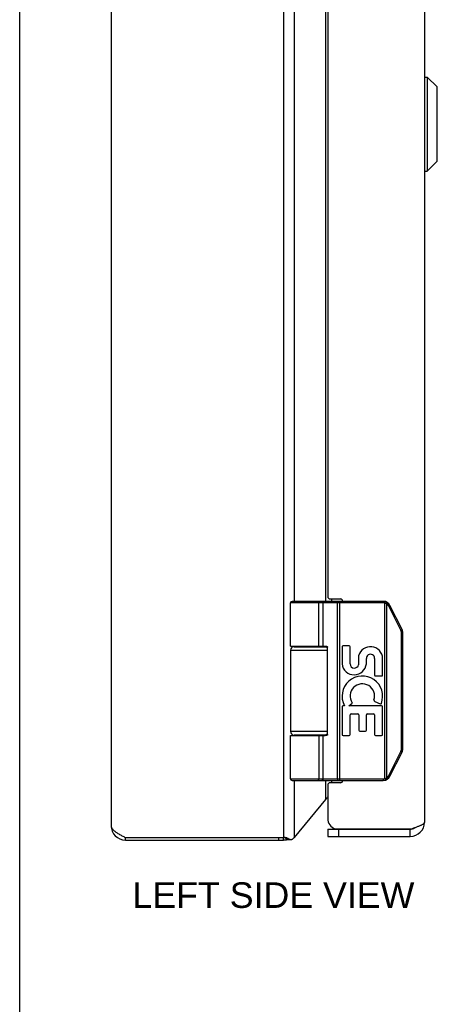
# Model space of a CAD drawing. Header units: inches. Extents: x 0 to 48.6, y 0 to 31.4.
# Tile 2 of 10: x 0 to 3.5, y 8.3 to 16.5. Entities that reach past the tile are written whole.
import ezdxf

# ---------------------------------------------------------------- set-up
doc = ezdxf.new("R2010")
doc.units = ezdxf.units.IN
doc.header["$LTSCALE"] = 2.671429
doc.header["$MEASUREMENT"] = 0
doc.layers.get('0').update_dxf_attribs({"linetype": 'CONTINUOUS'})
doc.layers.add('02___PRT_ALL_AXES', color=7, linetype='CONTINUOUS')
doc.layers.add('DIMENSIONS', color=7, linetype='CONTINUOUS')
doc.styles.get("Standard").update_dxf_attribs({"font": 'arial.ttf'})

msp = doc.modelspace()

# ---------------------------------------------------------------- linework, layer by layer
at = {"color": 7, "linetype": 'Continuous'}
for p, q in [((0, 0), (0, 31.4286)), ((3.3937, 16.0225), (3.4124, 16.0225)), ((3.3937, 15.2344), (3.3937, 16.0225)), ((3.4124, 16.0225), (3.4124, 15.2344)), ((3.4124, 16.0225), (3.4956, 15.9394)), ((3.4956, 15.3175), (3.4956, 15.9394)), ((3.4976, 15.3226), (3.4976, 15.9344)), ((3.4124, 15.2344), (3.4956, 15.3175)), ((3.3937, 15.2344), (3.4124, 15.2344)), ((3.0453, 11.6155), (2.2679, 11.6155)), ((3.0453, 11.6285), (2.2809, 11.6285)), ((2.4984, 11.6285), (2.4983, 11.6285)), ((2.4985, 11.6285), (2.4984, 11.6285)), ((2.4986, 11.6285), (2.4985, 11.6285)), ((2.4987, 11.6284), (2.4986, 11.6285)), ((2.5048, 11.2535), (2.5048, 11.6157)), ((2.5049, 11.2535), (2.5049, 11.6157)), ((2.5408, 11.2535), (2.5408, 11.6155)), ((2.661, 11.6237), (2.661, 11.624)), ((2.6611, 11.6234), (2.661, 11.6237)), ((2.6611, 11.623), (2.6611, 11.6234)), ((2.6612, 11.6226), (2.6611, 11.623)), ((2.6612, 11.6223), (2.6612, 11.6226)), ((2.6612, 11.6219), (2.6612, 11.6223)), ((2.6613, 11.6215), (2.6612, 11.6219)), ((2.6613, 11.6211), (2.6613, 11.6215)), ((2.6613, 11.6207), (2.6613, 11.6211)), ((2.6614, 11.6203), (2.6613, 11.6207)), ((2.6614, 11.6199), (2.6614, 11.6203)), ((2.6614, 11.6195), (2.6614, 11.6199)), ((2.6614, 11.6191), (2.6614, 11.6195)), ((2.6614, 11.6187), (2.6614, 11.6191)), ((2.6614, 11.6183), (2.6614, 11.6187)), ((2.6615, 11.6178), (2.6614, 11.6183)), ((2.6615, 11.6174), (2.6615, 11.6178)), ((2.6615, 11.6163), (2.6615, 11.6168)), ((2.6615, 11.6159), (2.6615, 11.6163)), ((2.6615, 10.1415), (2.6615, 11.6159)), ((2.6807, 10.1285), (2.6807, 11.6285)), ((3.0453, 11.6155), (3.0453, 11.6285)), ((3.0572, 11.614), (3.0604, 11.6266)), ((3.0572, 10.1429), (3.0572, 11.614)), ((3.0746, 11.6072), (3.0748, 11.6075)), ((3.0746, 10.1498), (3.0746, 11.6072)), ((3.0748, 11.6075), (3.0751, 11.6081)), ((3.0751, 11.6081), (3.0755, 11.6086)), ((3.0755, 11.6086), (3.0758, 11.6091)), ((3.0758, 11.6091), (3.0761, 11.6097)), ((3.0761, 11.6097), (3.0765, 11.6102)), ((3.0765, 11.6102), (3.0767, 11.6105)), ((3.0767, 11.6105), (3.0769, 11.6109)), ((3.0769, 11.6109), (3.0771, 11.6112)), ((3.0771, 11.6112), (3.0773, 11.6115)), ((3.0773, 11.6115), (3.0775, 11.6119)), ((3.0775, 11.6119), (3.0776, 11.6122)), ((3.0776, 11.6122), (3.0778, 11.6125)), ((3.0778, 11.6125), (3.078, 11.6128)), ((3.078, 11.6128), (3.0782, 11.6131)), ((3.0782, 11.6131), (3.0783, 11.6134)), ((3.0783, 11.6134), (3.0785, 11.6137)), ((3.0785, 11.6137), (3.0786, 11.614)), ((3.0786, 11.614), (3.0788, 11.6143)), ((3.0788, 11.6143), (3.0789, 11.6145)), ((3.0789, 11.6145), (3.079, 11.6148)), ((3.0914, 11.5881), (3.092, 11.5884)), ((3.1925, 11.3858), (3.0914, 11.5881)), ((3.092, 11.5884), (3.0927, 11.5888)), ((3.0927, 11.5888), (3.0935, 11.5892)), ((3.0935, 11.5892), (3.0942, 11.5896)), ((3.0942, 11.5896), (3.0949, 11.5899)), ((3.0949, 11.5899), (3.0956, 11.5903)), ((3.0956, 11.5903), (3.0963, 11.5907)), ((3.0963, 11.5907), (3.0967, 11.5909)), ((3.0967, 11.5909), (3.0972, 11.5912)), ((3.0972, 11.5912), (3.0976, 11.5914)), ((3.0976, 11.5914), (3.098, 11.5917)), ((3.098, 11.5917), (3.0984, 11.5919)), ((3.0984, 11.5919), (3.0987, 11.5921)), ((3.0987, 11.5921), (3.0989, 11.5922)), ((3.0989, 11.5922), (3.0991, 11.5923)), ((3.0991, 11.5923), (3.0994, 11.5925)), ((3.0994, 11.5925), (3.0996, 11.5926)), ((3.0996, 11.5926), (3.0998, 11.5927)), ((3.0998, 11.5927), (3.0999, 11.5928)), ((3.2023, 11.3917), (3.1012, 11.5939)), ((3.1946, 11.3869), (3.1953, 11.3873)), ((3.1953, 11.3873), (3.196, 11.3877)), ((3.196, 11.3877), (3.1967, 11.3881)), ((3.1967, 11.3881), (3.1974, 11.3884)), ((3.1974, 11.3884), (3.1979, 11.3887)), ((3.1979, 11.3887), (3.1983, 11.3889)), ((3.1983, 11.3889), (3.1987, 11.3892)), ((3.1987, 11.3892), (3.1992, 11.3894)), ((3.1992, 11.3894), (3.1995, 11.3897)), ((3.1995, 11.3897), (3.1998, 11.3898)), ((3.1998, 11.3898), (3.2, 11.3899)), ((3.2, 11.3899), (3.2003, 11.3901)), ((3.2003, 11.3901), (3.2005, 11.3902)), ((3.2005, 11.3902), (3.2007, 11.3903)), ((3.2007, 11.3903), (3.2009, 11.3905)), ((3.2009, 11.3905), (3.2011, 11.3906)), ((3.1925, 11.3858), (3.1931, 11.3861)), ((3.1931, 11.3861), (3.1939, 11.3865)), ((3.1939, 11.3865), (3.1946, 11.3869)), ((3.1977, 11.3637), (3.2089, 11.3637)), ((3.1977, 10.3932), (3.1977, 11.3637)), ((3.2089, 10.3932), (3.2089, 11.3637)), ((2.2979, 11.2485), (2.5767, 11.2485)), ((2.5789, 10.5135), (2.5789, 11.2435)), ((2.2679, 11.2185), (2.5789, 11.2185)), ((2.5789, 10.5385), (2.2679, 10.5385)), ((2.2679, 10.5035), (2.559, 10.5035)), ((2.5767, 10.5085), (2.2979, 10.5085)), ((2.5408, 10.1415), (2.5408, 10.5035)), ((3.0914, 10.1688), (3.1925, 10.3711)), ((3.1012, 10.163), (3.2023, 10.3653)), ((3.1925, 10.3711), (3.1935, 10.3706)), ((3.1935, 10.3706), (3.1942, 10.3702)), ((3.1942, 10.3702), (3.195, 10.3698)), ((3.195, 10.3698), (3.1957, 10.3694)), ((3.1957, 10.3694), (3.1964, 10.3691)), ((3.1964, 10.3691), (3.1971, 10.3687)), ((3.1971, 10.3687), (3.1975, 10.3684)), ((3.1975, 10.3684), (3.198, 10.3682)), ((3.1977, 10.3932), (3.2089, 10.3932)), ((3.198, 10.3682), (3.1985, 10.3679)), ((3.1985, 10.3679), (3.1989, 10.3677)), ((3.1989, 10.3677), (3.1993, 10.3674)), ((3.1993, 10.3674), (3.1995, 10.3673)), ((3.1995, 10.3673), (3.1998, 10.3671)), ((3.1998, 10.3671), (3.2, 10.367)), ((3.2, 10.367), (3.2003, 10.3669)), ((3.2003, 10.3669), (3.2005, 10.3667)), ((3.2005, 10.3667), (3.2007, 10.3666)), ((3.2007, 10.3666), (3.2009, 10.3665)), ((3.0746, 10.1498), (3.0749, 10.1492)), ((3.0914, 10.1688), (3.0924, 10.1683)), ((3.0924, 10.1683), (3.0931, 10.1679)), ((3.0931, 10.1679), (3.0938, 10.1676)), ((3.0938, 10.1676), (3.0946, 10.1672)), ((3.0946, 10.1672), (3.0953, 10.1668)), ((3.0953, 10.1668), (3.0959, 10.1664)), ((3.0959, 10.1664), (3.0964, 10.1662)), ((3.0964, 10.1662), (3.0969, 10.1659)), ((3.0969, 10.1659), (3.0973, 10.1657)), ((3.0973, 10.1657), (3.0978, 10.1654)), ((3.0978, 10.1654), (3.0982, 10.1652)), ((3.0982, 10.1652), (3.0984, 10.165)), ((3.0984, 10.165), (3.0987, 10.1649)), ((3.0987, 10.1649), (3.0989, 10.1647)), ((3.0989, 10.1647), (3.0991, 10.1646)), ((3.0991, 10.1646), (3.0994, 10.1645)), ((3.0994, 10.1645), (3.0996, 10.1643)), ((3.0996, 10.1643), (3.0998, 10.1642)), ((2.2679, 10.1415), (3.0453, 10.1415)), ((2.2809, 10.1285), (3.0453, 10.1285)), ((2.4984, 10.1285), (2.4983, 10.1285)), ((2.4985, 10.1285), (2.4984, 10.1285)), ((2.4986, 10.1285), (2.4985, 10.1285)), ((2.4987, 10.1285), (2.4986, 10.1285)), ((2.4989, 10.1285), (2.4987, 10.1285)), ((2.6611, 10.1336), (2.661, 10.1332)), ((2.6612, 10.1343), (2.6611, 10.1339)), ((2.6611, 10.1339), (2.6611, 10.1336)), ((2.6613, 10.1354), (2.6612, 10.135)), ((2.6612, 10.135), (2.6612, 10.1347)), ((2.6612, 10.1347), (2.6612, 10.1343)), ((2.6614, 10.1366), (2.6613, 10.1362)), ((2.6613, 10.1362), (2.6613, 10.1358)), ((2.6613, 10.1358), (2.6613, 10.1354)), ((2.6615, 10.1389), (2.6614, 10.1385)), ((2.6614, 10.1385), (2.6614, 10.138)), ((2.6614, 10.138), (2.6614, 10.1376)), ((2.6614, 10.1376), (2.6614, 10.1372)), ((2.6615, 10.1415), (2.6615, 10.141)), ((2.6615, 10.141), (2.6615, 10.1406)), ((2.6615, 10.1406), (2.6615, 10.1402)), ((2.6615, 10.1402), (2.6615, 10.1397)), ((2.6615, 10.1397), (2.6615, 10.1393)), ((2.6615, 10.1393), (2.6615, 10.1389)), ((3.0453, 10.1415), (3.0453, 10.1285)), ((3.0572, 10.1429), (3.0604, 10.1303)), ((3.0749, 10.1492), (3.0753, 10.1487)), ((3.0753, 10.1487), (3.0756, 10.1482)), ((3.0756, 10.1482), (3.0759, 10.1476)), ((3.0759, 10.1476), (3.0763, 10.1471)), ((3.0763, 10.1471), (3.0766, 10.1466)), ((3.0766, 10.1466), (3.0768, 10.1462)), ((3.0768, 10.1462), (3.077, 10.1459)), ((3.077, 10.1459), (3.0772, 10.1456)), ((3.0772, 10.1456), (3.0774, 10.1452)), ((3.0774, 10.1452), (3.0775, 10.1449)), ((3.0775, 10.1449), (3.0777, 10.1446)), ((3.0777, 10.1446), (3.0779, 10.1443)), ((3.0779, 10.1443), (3.0781, 10.144)), ((3.0781, 10.144), (3.0782, 10.1437)), ((3.0782, 10.1437), (3.0784, 10.1434)), ((3.0784, 10.1434), (3.0785, 10.1431)), ((3.0785, 10.1431), (3.0787, 10.1428)), ((3.0787, 10.1428), (3.0788, 10.1425)), ((2.5806, 9.7185), (3.2706, 9.7185)), ((2.5806, 9.7185), (2.5806, 9.6585)), ((2.6706, 9.7185), (2.6706, 9.6585)), ((3.2706, 9.6585), (3.2706, 9.7185)), ((0.8854, 9.6285), (0.8854, 9.6495)), ((0.8858, 9.6285), (0.8858, 9.6495)), ((2.1696, 9.6285), (2.1696, 9.6495)), ((2.2095, 9.6285), (2.2095, 9.6495)), ((2.2526, 9.6384), (2.231, 9.6384)), ((2.2401, 9.6333), (2.2707, 9.6333))]:
    msp.add_line(p, q, dxfattribs=at)
at = {"color": 3, "linetype": 'Continuous'}
for p, q in [((2.2095, 21.6075), (2.2095, 9.6495)), ((0.7654, 21.5085), (0.7654, 9.7485)), ((3.3906, 21.4785), (3.3906, 9.7785)), ((2.3014, 11.6285), (2.3014, 19.6285)), ((2.5643, 11.6285), (2.5643, 19.6285)), ((2.5806, 19.5885), (2.5806, 11.6685)), ((2.6006, 11.6485), (2.6856, 11.6485)), ((2.6103, 11.6485), (2.6103, 11.6285)), ((2.3014, 11.2485), (2.3014, 11.2535)), ((2.5643, 11.2485), (2.5643, 11.2532)), ((2.3014, 10.5035), (2.3014, 10.5085)), ((2.5643, 10.5037), (2.5643, 10.5085)), ((2.3014, 9.6494), (2.3014, 10.1285)), ((2.5643, 9.9673), (2.5643, 10.1285)), ((2.5806, 10.0885), (2.5806, 9.8085)), ((2.6856, 10.1085), (2.6006, 10.1085)), ((2.6103, 10.1285), (2.6103, 10.1085)), ((2.3014, 9.6494), (2.5643, 9.9673)), ((2.5806, 9.6585), (3.2706, 9.6585)), ((2.6411, 9.7235), (3.2863, 9.7235)), ((0.8854, 9.6495), (2.2095, 9.6495)), ((0.8854, 9.6285), (2.2095, 9.6285))]:
    msp.add_line(p, q, dxfattribs=at)
at = {"color": 7, "linetype": 'Continuous'}
for points in [[(2.5049, 11.6157), (2.5049, 11.6159), (2.5048, 11.6161), (2.5048, 11.6163), (2.5048, 11.6166), (2.5048, 11.6168), (2.5048, 11.617), (2.5048, 11.6172), (2.5048, 11.6174), (2.5048, 11.6176), (2.5047, 11.6178), (2.5047, 11.6181), (2.5047, 11.6183), (2.5047, 11.6185), (2.5047, 11.6187), (2.5046, 11.6189), (2.5046, 11.6191), (2.5046, 11.6193), (2.5045, 11.6195), (2.5045, 11.6197), (2.5045, 11.6199), (2.5044, 11.6201), (2.5044, 11.6203), (2.5043, 11.6205), (2.5043, 11.6207), (2.5042, 11.6209), (2.5042, 11.6211), (2.5042, 11.6213), (2.5041, 11.6215), (2.504, 11.6217), (2.504, 11.6219), (2.5039, 11.6221), (2.5039, 11.6223), (2.5038, 11.6225), (2.5038, 11.6226), (2.5037, 11.6228), (2.5036, 11.623), (2.5036, 11.6232), (2.5035, 11.6234), (2.5034, 11.6235), (2.5034, 11.6237), (2.5033, 11.6239), (2.5032, 11.624), (2.5032, 11.6242), (2.5031, 11.6243), (2.503, 11.6245), (2.5029, 11.6247), (2.5029, 11.6248), (2.5028, 11.625), (2.5027, 11.6251), (2.5026, 11.6253), (2.5025, 11.6254), (2.5024, 11.6255), (2.5024, 11.6257), (2.5023, 11.6258), (2.5022, 11.6259), (2.5021, 11.6261), (2.502, 11.6262), (2.5019, 11.6263), (2.5018, 11.6264), (2.5017, 11.6265), (2.5016, 11.6267), (2.5015, 11.6268), (2.5015, 11.6269), (2.5014, 11.627), (2.5013, 11.6271), (2.5012, 11.6272), (2.5011, 11.6273), (2.501, 11.6273), (2.5009, 11.6274), (2.5008, 11.6275), (2.5007, 11.6276), (2.5006, 11.6277), (2.5005, 11.6277), (2.5003, 11.6278), (2.5002, 11.6279), (2.5001, 11.6279), (2.5, 11.628), (2.4999, 11.6281), (2.4998, 11.6281), (2.4997, 11.6282), (2.4996, 11.6282), (2.4995, 11.6282), (2.4994, 11.6283), (2.4993, 11.6283), (2.4992, 11.6284), (2.4991, 11.6284), (2.499, 11.6284), (2.4989, 11.6284), (2.4987, 11.6284)], [(2.5048, 11.6157), (2.5048, 11.6159), (2.5048, 11.6161), (2.5048, 11.6163), (2.5048, 11.6166), (2.5048, 11.6168), (2.5048, 11.617), (2.5048, 11.6172), (2.5047, 11.6174), (2.5047, 11.6176), (2.5047, 11.6178), (2.5047, 11.6181), (2.5047, 11.6183), (2.5046, 11.6185), (2.5046, 11.6187), (2.5046, 11.6189), (2.5046, 11.6191), (2.5045, 11.6193), (2.5045, 11.6195), (2.5045, 11.6197), (2.5044, 11.6199), (2.5044, 11.6201), (2.5043, 11.6203), (2.5043, 11.6205), (2.5043, 11.6207), (2.5042, 11.6209), (2.5042, 11.6211), (2.5041, 11.6213), (2.5041, 11.6215), (2.504, 11.6217), (2.504, 11.6219), (2.5039, 11.6221), (2.5039, 11.6223), (2.5038, 11.6225), (2.5037, 11.6226), (2.5037, 11.6228), (2.5036, 11.623), (2.5035, 11.6232), (2.5035, 11.6234), (2.5034, 11.6235), (2.5033, 11.6237), (2.5033, 11.6239), (2.5032, 11.624), (2.5031, 11.6242), (2.5031, 11.6243), (2.503, 11.6245), (2.5029, 11.6247), (2.5028, 11.6248), (2.5027, 11.625), (2.5027, 11.6251), (2.5026, 11.6253), (2.5025, 11.6254), (2.5024, 11.6255), (2.5023, 11.6257), (2.5022, 11.6258), (2.5022, 11.6259), (2.5021, 11.6261), (2.502, 11.6262), (2.5019, 11.6263), (2.5018, 11.6264), (2.5017, 11.6265), (2.5016, 11.6267), (2.5015, 11.6268), (2.5014, 11.6269), (2.5013, 11.627), (2.5012, 11.6271), (2.5011, 11.6272), (2.501, 11.6273), (2.5009, 11.6273), (2.5008, 11.6274), (2.5007, 11.6275), (2.5006, 11.6276), (2.5005, 11.6277), (2.5004, 11.6277), (2.5003, 11.6278), (2.5002, 11.6279), (2.5001, 11.6279), (2.5, 11.628), (2.4999, 11.6281), (2.4998, 11.6281), (2.4997, 11.6282), (2.4996, 11.6282), (2.4995, 11.6282), (2.4994, 11.6283), (2.4993, 11.6283), (2.4991, 11.6284), (2.499, 11.6284), (2.4989, 11.6284), (2.4988, 11.6284)], [(2.5408, 11.6155), (2.5408, 11.6157), (2.5408, 11.6159), (2.5408, 11.6161), (2.5408, 11.6163), (2.5408, 11.6166), (2.5408, 11.6168), (2.5408, 11.617), (2.5407, 11.6172), (2.5407, 11.6174), (2.5407, 11.6176), (2.5407, 11.6178), (2.5406, 11.6181), (2.5406, 11.6183), (2.5405, 11.6185), (2.5405, 11.6187), (2.5405, 11.6189), (2.5404, 11.6191), (2.5404, 11.6193), (2.5403, 11.6195), (2.5403, 11.6197), (2.5402, 11.6199), (2.5402, 11.6201), (2.5401, 11.6203), (2.54, 11.6205), (2.54, 11.6207), (2.5399, 11.6209), (2.5398, 11.6211), (2.5398, 11.6213), (2.5397, 11.6215), (2.5396, 11.6217), (2.5395, 11.6219), (2.5394, 11.6221), (2.5394, 11.6223), (2.5393, 11.6225), (2.5392, 11.6226), (2.5391, 11.6228), (2.539, 11.623), (2.5389, 11.6232), (2.5388, 11.6234), (2.5387, 11.6235), (2.5386, 11.6237), (2.5385, 11.6239), (2.5384, 11.624), (2.5383, 11.6242), (2.5382, 11.6243), (2.5381, 11.6245), (2.5379, 11.6247), (2.5378, 11.6248), (2.5377, 11.625), (2.5376, 11.6251), (2.5375, 11.6253), (2.5373, 11.6254), (2.5372, 11.6255), (2.5371, 11.6257), (2.5369, 11.6258), (2.5368, 11.6259), (2.5367, 11.6261), (2.5365, 11.6262), (2.5364, 11.6263), (2.5363, 11.6264), (2.5361, 11.6265), (2.536, 11.6267), (2.5358, 11.6268), (2.5357, 11.6269), (2.5356, 11.627), (2.5354, 11.6271), (2.5353, 11.6272), (2.5351, 11.6273), (2.535, 11.6273), (2.5348, 11.6274), (2.5347, 11.6275), (2.5345, 11.6276), (2.5344, 11.6277), (2.5342, 11.6277), (2.534, 11.6278), (2.5339, 11.6279), (2.5337, 11.6279), (2.5336, 11.628), (2.5334, 11.6281), (2.5333, 11.6281), (2.5331, 11.6282), (2.5329, 11.6282), (2.5328, 11.6282), (2.5326, 11.6283), (2.5325, 11.6283), (2.5323, 11.6284), (2.5321, 11.6284), (2.532, 11.6284), (2.5318, 11.6284), (2.5316, 11.6284), (2.5315, 11.6285), (2.5313, 11.6285), (2.5311, 11.6285), (2.531, 11.6285)], [(2.661, 11.624), (2.661, 11.6242), (2.661, 11.6243), (2.6609, 11.6245), (2.6609, 11.6247), (2.6609, 11.6248), (2.6609, 11.625), (2.6608, 11.6251), (2.6608, 11.6253), (2.6608, 11.6254), (2.6608, 11.6255), (2.6607, 11.6257), (2.6607, 11.6258), (2.6607, 11.6259), (2.6607, 11.6261), (2.6606, 11.6262), (2.6606, 11.6263), (2.6606, 11.6264), (2.6605, 11.6265), (2.6605, 11.6267), (2.6605, 11.6268), (2.6605, 11.6269), (2.6604, 11.627), (2.6604, 11.6271), (2.6604, 11.6272), (2.6603, 11.6273), (2.6603, 11.6273), (2.6603, 11.6274), (2.6602, 11.6275), (2.6602, 11.6276), (2.6602, 11.6277), (2.6602, 11.6277), (2.6601, 11.6278), (2.6601, 11.6279), (2.6601, 11.6279), (2.66, 11.628), (2.66, 11.6281), (2.66, 11.6281), (2.6599, 11.6282), (2.6599, 11.6282), (2.6599, 11.6282), (2.6598, 11.6283), (2.6598, 11.6283), (2.6598, 11.6284), (2.6597, 11.6284), (2.6597, 11.6284), (2.6597, 11.6284), (2.6596, 11.6284), (2.6596, 11.6285), (2.6596, 11.6285), (2.6595, 11.6285), (2.6595, 11.6285)], [(2.6615, 11.6168), (2.6615, 11.617), (2.6615, 11.6174)], [(3.0746, 11.6072), (3.0741, 11.6075), (3.0735, 11.6078), (3.073, 11.608), (3.0725, 11.6083), (3.072, 11.6086), (3.0715, 11.6089), (3.071, 11.6091), (3.0704, 11.6094), (3.0699, 11.6096), (3.0694, 11.6099), (3.0689, 11.6101), (3.0683, 11.6104), (3.0678, 11.6106), (3.0673, 11.6108), (3.0667, 11.6111), (3.0662, 11.6113), (3.0656, 11.6115), (3.0651, 11.6117), (3.0645, 11.6119), (3.064, 11.6121), (3.0634, 11.6123), (3.0629, 11.6125), (3.0623, 11.6126), (3.0618, 11.6128), (3.0612, 11.613), (3.0606, 11.6131), (3.0601, 11.6133), (3.0595, 11.6135), (3.0589, 11.6136), (3.0584, 11.6137), (3.0578, 11.6139), (3.0572, 11.614)], [(3.0914, 11.5881), (3.0911, 11.5886), (3.0909, 11.5891), (3.0907, 11.5895), (3.0904, 11.59), (3.0901, 11.5905), (3.0899, 11.5909), (3.0896, 11.5914), (3.0893, 11.5918), (3.089, 11.5923), (3.0887, 11.5928), (3.0885, 11.5932), (3.0882, 11.5936), (3.0879, 11.5941), (3.0875, 11.5945), (3.0872, 11.595), (3.0869, 11.5954), (3.0866, 11.5958), (3.0863, 11.5962), (3.0859, 11.5967), (3.0856, 11.5971), (3.0853, 11.5975), (3.0849, 11.5979), (3.0846, 11.5983), (3.0842, 11.5987), (3.0839, 11.5991), (3.0835, 11.5995), (3.0831, 11.5999), (3.0828, 11.6003), (3.0824, 11.6007), (3.082, 11.6011), (3.0816, 11.6014), (3.0813, 11.6018), (3.0809, 11.6022), (3.0805, 11.6025), (3.0801, 11.6029), (3.0797, 11.6033), (3.0793, 11.6036), (3.0789, 11.604), (3.0784, 11.6043), (3.078, 11.6046), (3.0776, 11.605), (3.0772, 11.6053), (3.0768, 11.6056), (3.0763, 11.6059), (3.0759, 11.6063), (3.0754, 11.6066), (3.075, 11.6069), (3.0746, 11.6072)], [(3.079, 11.6148), (3.0791, 11.6149), (3.0791, 11.615), (3.0792, 11.6152), (3.0793, 11.6153), (3.0793, 11.6154), (3.0794, 11.6155), (3.0794, 11.6156), (3.0795, 11.6158), (3.0795, 11.6159), (3.0796, 11.616), (3.0796, 11.6161), (3.0796, 11.6162), (3.0797, 11.6163), (3.0797, 11.6164), (3.0798, 11.6165), (3.0798, 11.6166), (3.0798, 11.6166), (3.0799, 11.6167), (3.0799, 11.6168), (3.0799, 11.6169), (3.0799, 11.617), (3.08, 11.617), (3.08, 11.6171), (3.08, 11.6172), (3.08, 11.6173), (3.08, 11.6173), (3.08, 11.6174), (3.0801, 11.6174), (3.0801, 11.6175), (3.0801, 11.6176), (3.0801, 11.6176), (3.0801, 11.6177), (3.0801, 11.6177), (3.0801, 11.6177), (3.0801, 11.6178), (3.0801, 11.6178), (3.0801, 11.6178), (3.08, 11.6179), (3.08, 11.6179), (3.08, 11.6179), (3.08, 11.618), (3.08, 11.618), (3.08, 11.618)], [(3.0999, 11.5928), (3.1, 11.5929), (3.1001, 11.593), (3.1002, 11.593), (3.1003, 11.5931), (3.1004, 11.5931), (3.1004, 11.5932), (3.1005, 11.5932), (3.1006, 11.5933), (3.1006, 11.5933), (3.1007, 11.5934), (3.1007, 11.5934), (3.1008, 11.5934), (3.1008, 11.5935), (3.1009, 11.5935), (3.1009, 11.5936), (3.101, 11.5936), (3.101, 11.5936), (3.1011, 11.5937), (3.1011, 11.5937), (3.1011, 11.5937), (3.1011, 11.5937), (3.1012, 11.5938), (3.1012, 11.5938), (3.1012, 11.5938), (3.1012, 11.5938), (3.1012, 11.5939), (3.1012, 11.5939), (3.1012, 11.5939), (3.1012, 11.5939), (3.1012, 11.5939)], [(3.2011, 11.3906), (3.2012, 11.3906), (3.2012, 11.3907), (3.2013, 11.3908), (3.2014, 11.3908), (3.2015, 11.3909), (3.2016, 11.3909), (3.2016, 11.391), (3.2017, 11.391), (3.2018, 11.3911), (3.2018, 11.3911), (3.2019, 11.3911), (3.2019, 11.3912), (3.202, 11.3912), (3.202, 11.3913), (3.2021, 11.3913), (3.2021, 11.3913), (3.2021, 11.3914), (3.2022, 11.3914), (3.2022, 11.3914), (3.2022, 11.3915), (3.2023, 11.3915), (3.2023, 11.3915), (3.2023, 11.3915), (3.2023, 11.3916), (3.2023, 11.3916), (3.2023, 11.3916), (3.2023, 11.3916), (3.2024, 11.3916), (3.2023, 11.3917), (3.2023, 11.3917)], [(3.1977, 11.3637), (3.1977, 11.3643), (3.1977, 11.3648), (3.1977, 11.3654), (3.1977, 11.3659), (3.1977, 11.3664), (3.1976, 11.367), (3.1976, 11.3675), (3.1976, 11.3681), (3.1975, 11.3686), (3.1974, 11.3692), (3.1974, 11.3697), (3.1973, 11.3702), (3.1972, 11.3708), (3.1972, 11.3713), (3.1971, 11.3719), (3.197, 11.3724), (3.1969, 11.3729), (3.1968, 11.3735), (3.1967, 11.374), (3.1965, 11.3745), (3.1964, 11.3751), (3.1963, 11.3756), (3.1962, 11.3761), (3.196, 11.3767), (3.1959, 11.3772), (3.1957, 11.3777), (3.1956, 11.3782), (3.1954, 11.3788), (3.1952, 11.3793), (3.1951, 11.3798), (3.1949, 11.3803), (3.1947, 11.3808), (3.1945, 11.3813), (3.1943, 11.3819), (3.1941, 11.3824), (3.1939, 11.3829), (3.1937, 11.3834), (3.1935, 11.3839), (3.1932, 11.3844), (3.193, 11.3849), (3.1928, 11.3854), (3.1925, 11.3858)], [(2.2679, 11.2535), (2.559, 11.2535), (2.5597, 11.2535), (2.5603, 11.2534), (2.561, 11.2534), (2.5616, 11.2534), (2.5623, 11.2534), (2.5629, 11.2533), (2.5635, 11.2533), (2.5641, 11.2532), (2.5646, 11.2532), (2.5651, 11.2531), (2.5657, 11.253), (2.5661, 11.253), (2.5666, 11.2529), (2.5671, 11.2528), (2.5675, 11.2527), (2.5679, 11.2526), (2.5684, 11.2526), (2.5687, 11.2525), (2.5691, 11.2524), (2.5695, 11.2523), (2.5699, 11.2522), (2.5702, 11.2521), (2.5705, 11.252), (2.5708, 11.2519), (2.5712, 11.2518), (2.5715, 11.2516), (2.5718, 11.2515), (2.572, 11.2514), (2.5723, 11.2513), (2.5726, 11.2512), (2.5728, 11.2511), (2.5731, 11.251), (2.5733, 11.2508), (2.5735, 11.2507), (2.5738, 11.2506), (2.574, 11.2505), (2.5742, 11.2504), (2.5744, 11.2502), (2.5746, 11.2501), (2.5748, 11.25), (2.575, 11.2499), (2.5751, 11.2498), (2.5753, 11.2496), (2.5755, 11.2495), (2.5756, 11.2494), (2.5758, 11.2493), (2.5759, 11.2491), (2.5761, 11.249), (2.5762, 11.2489), (2.5764, 11.2488), (2.5765, 11.2486), (2.5766, 11.2485), (2.5767, 11.2484), (2.5768, 11.2483), (2.5769, 11.2482), (2.5771, 11.248), (2.5772, 11.2479), (2.5773, 11.2478), (2.5773, 11.2477), (2.5774, 11.2476), (2.5775, 11.2474), (2.5776, 11.2473), (2.5777, 11.2472), (2.5778, 11.2471), (2.5778, 11.247), (2.5779, 11.2469), (2.578, 11.2468), (2.578, 11.2466), (2.5781, 11.2465), (2.5782, 11.2464), (2.5782, 11.2463), (2.5783, 11.2462), (2.5783, 11.2461), (2.5784, 11.246), (2.5784, 11.2458), (2.5785, 11.2457), (2.5785, 11.2456), (2.5785, 11.2455), (2.5786, 11.2454), (2.5786, 11.2453), (2.5786, 11.2452), (2.5787, 11.2451), (2.5787, 11.245), (2.5787, 11.2449), (2.5788, 11.2448), (2.5788, 11.2446), (2.5788, 11.2445), (2.5788, 11.2444), (2.5788, 11.2443), (2.5788, 11.2442), (2.5789, 11.2441), (2.5789, 11.244), (2.5789, 11.2439), (2.5789, 11.2438), (2.5789, 11.2437), (2.5789, 11.2436), (2.5789, 11.2435)], [(2.5048, 10.5035), (2.5048, 10.1412), (2.5048, 10.141), (2.5048, 10.1408), (2.5048, 10.1406), (2.5048, 10.1404), (2.5048, 10.1402), (2.5048, 10.1399), (2.5048, 10.1397), (2.5047, 10.1395), (2.5047, 10.1393), (2.5047, 10.1391), (2.5047, 10.1389), (2.5047, 10.1387), (2.5046, 10.1385), (2.5046, 10.1382), (2.5046, 10.138), (2.5046, 10.1378), (2.5045, 10.1376), (2.5045, 10.1374), (2.5045, 10.1372), (2.5044, 10.137), (2.5044, 10.1368), (2.5043, 10.1366), (2.5043, 10.1364), (2.5043, 10.1362), (2.5042, 10.136), (2.5042, 10.1358), (2.5041, 10.1356), (2.5041, 10.1354), (2.504, 10.1352), (2.504, 10.135), (2.5039, 10.1348), (2.5039, 10.1347), (2.5038, 10.1345), (2.5037, 10.1343), (2.5037, 10.1341), (2.5036, 10.1339), (2.5035, 10.1338), (2.5035, 10.1336), (2.5034, 10.1334), (2.5033, 10.1332), (2.5033, 10.1331), (2.5032, 10.1329), (2.5031, 10.1327), (2.5031, 10.1326), (2.503, 10.1324), (2.5029, 10.1323), (2.5028, 10.1321), (2.5027, 10.132), (2.5027, 10.1318), (2.5026, 10.1317), (2.5025, 10.1315), (2.5024, 10.1314), (2.5023, 10.1313), (2.5022, 10.1311), (2.5022, 10.131), (2.5021, 10.1309), (2.502, 10.1307), (2.5019, 10.1306), (2.5018, 10.1305), (2.5017, 10.1304), (2.5016, 10.1303), (2.5015, 10.1302), (2.5014, 10.1301), (2.5013, 10.13), (2.5012, 10.1299), (2.5011, 10.1298), (2.501, 10.1297), (2.5009, 10.1296), (2.5008, 10.1295), (2.5007, 10.1294), (2.5006, 10.1293), (2.5005, 10.1293), (2.5004, 10.1292), (2.5003, 10.1291), (2.5002, 10.1291), (2.5001, 10.129), (2.5, 10.1289), (2.4999, 10.1289), (2.4998, 10.1288), (2.4997, 10.1288), (2.4996, 10.1287), (2.4995, 10.1287), (2.4994, 10.1286), (2.4993, 10.1286), (2.4991, 10.1286), (2.499, 10.1286), (2.4989, 10.1285), (2.4988, 10.1285)], [(2.5049, 10.5035), (2.5049, 10.1412), (2.5049, 10.141), (2.5048, 10.1408), (2.5048, 10.1406), (2.5048, 10.1404), (2.5048, 10.1402), (2.5048, 10.1399), (2.5048, 10.1397), (2.5048, 10.1395), (2.5048, 10.1393), (2.5047, 10.1391), (2.5047, 10.1389), (2.5047, 10.1387), (2.5047, 10.1385), (2.5047, 10.1382), (2.5046, 10.138), (2.5046, 10.1378), (2.5046, 10.1376), (2.5045, 10.1374), (2.5045, 10.1372), (2.5045, 10.137), (2.5044, 10.1368), (2.5044, 10.1366), (2.5043, 10.1364), (2.5043, 10.1362), (2.5042, 10.136), (2.5042, 10.1358), (2.5042, 10.1356), (2.5041, 10.1354), (2.504, 10.1352), (2.504, 10.135), (2.5039, 10.1348), (2.5039, 10.1347), (2.5038, 10.1345), (2.5038, 10.1343), (2.5037, 10.1341), (2.5036, 10.1339), (2.5036, 10.1338), (2.5035, 10.1336), (2.5034, 10.1334), (2.5034, 10.1332), (2.5033, 10.1331), (2.5032, 10.1329), (2.5032, 10.1327), (2.5031, 10.1326), (2.503, 10.1324), (2.5029, 10.1323), (2.5029, 10.1321), (2.5028, 10.132), (2.5027, 10.1318), (2.5026, 10.1317), (2.5025, 10.1315), (2.5024, 10.1314), (2.5024, 10.1313), (2.5023, 10.1311), (2.5022, 10.131), (2.5021, 10.1309), (2.502, 10.1307), (2.5019, 10.1306), (2.5018, 10.1305), (2.5017, 10.1304), (2.5016, 10.1303), (2.5015, 10.1302), (2.5015, 10.1301), (2.5014, 10.13), (2.5013, 10.1299), (2.5012, 10.1298), (2.5011, 10.1297), (2.501, 10.1296), (2.5009, 10.1295), (2.5008, 10.1294), (2.5007, 10.1293), (2.5006, 10.1293), (2.5005, 10.1292), (2.5003, 10.1291), (2.5002, 10.1291), (2.5001, 10.129), (2.5, 10.1289), (2.4999, 10.1289), (2.4998, 10.1288), (2.4997, 10.1288), (2.4996, 10.1287), (2.4995, 10.1287), (2.4994, 10.1286), (2.4993, 10.1286), (2.4992, 10.1286), (2.4991, 10.1286), (2.499, 10.1285), (2.4989, 10.1285)], [(2.5789, 10.5135), (2.5789, 10.5134), (2.5789, 10.5133), (2.5789, 10.5131), (2.5789, 10.513), (2.5789, 10.5129), (2.5789, 10.5128), (2.5788, 10.5127), (2.5788, 10.5126), (2.5788, 10.5125), (2.5788, 10.5124), (2.5788, 10.5123), (2.5788, 10.5122), (2.5787, 10.5121), (2.5787, 10.512), (2.5787, 10.5119), (2.5786, 10.5117), (2.5786, 10.5116), (2.5786, 10.5115), (2.5785, 10.5114), (2.5785, 10.5113), (2.5785, 10.5112), (2.5784, 10.5111), (2.5784, 10.511), (2.5783, 10.5109), (2.5783, 10.5108), (2.5782, 10.5106), (2.5782, 10.5105), (2.5781, 10.5104), (2.578, 10.5103), (2.578, 10.5102), (2.5779, 10.5101), (2.5778, 10.51), (2.5778, 10.5098), (2.5777, 10.5097), (2.5776, 10.5096), (2.5775, 10.5095), (2.5774, 10.5094), (2.5773, 10.5092), (2.5773, 10.5091), (2.5772, 10.509), (2.5771, 10.5089), (2.5769, 10.5088), (2.5768, 10.5086), (2.5767, 10.5085), (2.5766, 10.5084), (2.5765, 10.5083), (2.5764, 10.5082), (2.5762, 10.508), (2.5761, 10.5079), (2.5759, 10.5078), (2.5758, 10.5077), (2.5756, 10.5076), (2.5755, 10.5074), (2.5753, 10.5073), (2.5751, 10.5072), (2.575, 10.5071), (2.5748, 10.5069), (2.5746, 10.5068), (2.5744, 10.5067), (2.5742, 10.5066), (2.574, 10.5064), (2.5738, 10.5063), (2.5735, 10.5062), (2.5733, 10.5061), (2.5731, 10.506), (2.5728, 10.5059), (2.5726, 10.5057), (2.5723, 10.5056), (2.572, 10.5055), (2.5718, 10.5054), (2.5715, 10.5053), (2.5712, 10.5052), (2.5708, 10.5051), (2.5705, 10.505), (2.5702, 10.5049), (2.5699, 10.5048), (2.5695, 10.5047), (2.5691, 10.5046), (2.5687, 10.5045), (2.5684, 10.5044), (2.5679, 10.5043), (2.5675, 10.5042), (2.5671, 10.5041), (2.5666, 10.504), (2.5661, 10.504), (2.5657, 10.5039), (2.5651, 10.5038), (2.5646, 10.5038), (2.5641, 10.5037), (2.5635, 10.5037), (2.5629, 10.5036), (2.5623, 10.5036), (2.5616, 10.5035), (2.561, 10.5035), (2.5603, 10.5035), (2.5597, 10.5035), (2.559, 10.5035)], [(3.1925, 10.3711), (3.1928, 10.3716), (3.193, 10.3721), (3.1932, 10.3726), (3.1935, 10.3731), (3.1937, 10.3736), (3.1939, 10.3741), (3.1941, 10.3746), (3.1943, 10.3751), (3.1945, 10.3756), (3.1947, 10.3761), (3.1949, 10.3766), (3.1951, 10.3771), (3.1952, 10.3776), (3.1954, 10.3782), (3.1956, 10.3787), (3.1957, 10.3792), (3.1959, 10.3797), (3.196, 10.3803), (3.1962, 10.3808), (3.1963, 10.3813), (3.1964, 10.3819), (3.1965, 10.3824), (3.1967, 10.3829), (3.1968, 10.3835), (3.1969, 10.384), (3.197, 10.3845), (3.1971, 10.3851), (3.1972, 10.3856), (3.1972, 10.3861), (3.1973, 10.3867), (3.1974, 10.3872), (3.1974, 10.3878), (3.1975, 10.3883), (3.1976, 10.3889), (3.1976, 10.3894), (3.1976, 10.3899), (3.1977, 10.3905), (3.1977, 10.391), (3.1977, 10.3916), (3.1977, 10.3921), (3.1977, 10.3927), (3.1977, 10.3932)], [(3.2009, 10.3665), (3.2011, 10.3663), (3.2012, 10.3663), (3.2012, 10.3662), (3.2013, 10.3662), (3.2014, 10.3661), (3.2015, 10.3661), (3.2016, 10.366), (3.2016, 10.366), (3.2017, 10.3659), (3.2018, 10.3659), (3.2018, 10.3658), (3.2019, 10.3658), (3.2019, 10.3658), (3.202, 10.3657), (3.202, 10.3657), (3.2021, 10.3656), (3.2021, 10.3656), (3.2021, 10.3656), (3.2022, 10.3655), (3.2022, 10.3655), (3.2022, 10.3655), (3.2023, 10.3654), (3.2023, 10.3654), (3.2023, 10.3654), (3.2023, 10.3654), (3.2023, 10.3654), (3.2023, 10.3653), (3.2023, 10.3653), (3.2024, 10.3653), (3.2023, 10.3653), (3.2023, 10.3653)], [(3.0572, 10.1429), (3.0578, 10.1431), (3.0584, 10.1432), (3.0589, 10.1433), (3.0595, 10.1435), (3.0601, 10.1436), (3.0606, 10.1438), (3.0612, 10.1439), (3.0618, 10.1441), (3.0623, 10.1443), (3.0629, 10.1445), (3.0634, 10.1447), (3.064, 10.1448), (3.0645, 10.145), (3.0651, 10.1452), (3.0656, 10.1454), (3.0662, 10.1457), (3.0667, 10.1459), (3.0673, 10.1461), (3.0678, 10.1463), (3.0683, 10.1466), (3.0689, 10.1468), (3.0694, 10.147), (3.0699, 10.1473), (3.0704, 10.1475), (3.071, 10.1478), (3.0715, 10.1481), (3.072, 10.1483), (3.0725, 10.1486), (3.073, 10.1489), (3.0735, 10.1492), (3.0741, 10.1495), (3.0746, 10.1498)], [(3.0746, 10.1498), (3.075, 10.1501), (3.0754, 10.1504), (3.0759, 10.1507), (3.0763, 10.151), (3.0768, 10.1513), (3.0772, 10.1516), (3.0776, 10.152), (3.078, 10.1523), (3.0784, 10.1526), (3.0789, 10.153), (3.0793, 10.1533), (3.0797, 10.1537), (3.0801, 10.154), (3.0805, 10.1544), (3.0809, 10.1548), (3.0813, 10.1551), (3.0816, 10.1555), (3.082, 10.1559), (3.0824, 10.1563), (3.0828, 10.1566), (3.0831, 10.157), (3.0835, 10.1574), (3.0839, 10.1578), (3.0842, 10.1582), (3.0846, 10.1586), (3.0849, 10.159), (3.0853, 10.1594), (3.0856, 10.1598), (3.0859, 10.1603), (3.0863, 10.1607), (3.0866, 10.1611), (3.0869, 10.1615), (3.0872, 10.162), (3.0875, 10.1624), (3.0879, 10.1628), (3.0882, 10.1633), (3.0885, 10.1637), (3.0887, 10.1642), (3.089, 10.1646), (3.0893, 10.1651), (3.0896, 10.1655), (3.0899, 10.166), (3.0901, 10.1665), (3.0904, 10.1669), (3.0907, 10.1674), (3.0909, 10.1679), (3.0911, 10.1684), (3.0914, 10.1688)], [(3.0998, 10.1642), (3.0999, 10.1641), (3.1, 10.164), (3.1001, 10.164), (3.1002, 10.1639), (3.1003, 10.1639), (3.1004, 10.1638), (3.1004, 10.1638), (3.1005, 10.1637), (3.1006, 10.1637), (3.1006, 10.1636), (3.1007, 10.1636), (3.1007, 10.1635), (3.1008, 10.1635), (3.1008, 10.1635), (3.1009, 10.1634), (3.1009, 10.1634), (3.101, 10.1633), (3.101, 10.1633), (3.1011, 10.1633), (3.1011, 10.1632), (3.1011, 10.1632), (3.1011, 10.1632), (3.1012, 10.1632), (3.1012, 10.1631), (3.1012, 10.1631), (3.1012, 10.1631), (3.1012, 10.1631), (3.1012, 10.1631), (3.1012, 10.163), (3.1012, 10.163), (3.1012, 10.163)], [(2.5408, 10.1415), (2.5408, 10.1412), (2.5408, 10.141), (2.5408, 10.1408), (2.5408, 10.1406), (2.5408, 10.1404), (2.5408, 10.1402), (2.5408, 10.1399), (2.5407, 10.1397), (2.5407, 10.1395), (2.5407, 10.1393), (2.5407, 10.1391), (2.5406, 10.1389), (2.5406, 10.1387), (2.5405, 10.1385), (2.5405, 10.1382), (2.5405, 10.138), (2.5404, 10.1378), (2.5404, 10.1376), (2.5403, 10.1374), (2.5403, 10.1372), (2.5402, 10.137), (2.5402, 10.1368), (2.5401, 10.1366), (2.54, 10.1364), (2.54, 10.1362), (2.5399, 10.136), (2.5398, 10.1358), (2.5398, 10.1356), (2.5397, 10.1354), (2.5396, 10.1352), (2.5395, 10.135), (2.5394, 10.1348), (2.5394, 10.1347), (2.5393, 10.1345), (2.5392, 10.1343), (2.5391, 10.1341), (2.539, 10.1339), (2.5389, 10.1338), (2.5388, 10.1336), (2.5387, 10.1334), (2.5386, 10.1332), (2.5385, 10.1331), (2.5384, 10.1329), (2.5383, 10.1327), (2.5382, 10.1326), (2.5381, 10.1324), (2.5379, 10.1323), (2.5378, 10.1321), (2.5377, 10.132), (2.5376, 10.1318), (2.5375, 10.1317), (2.5373, 10.1315), (2.5372, 10.1314), (2.5371, 10.1313), (2.5369, 10.1311), (2.5368, 10.131), (2.5367, 10.1309), (2.5365, 10.1307), (2.5364, 10.1306), (2.5363, 10.1305), (2.5361, 10.1304), (2.536, 10.1303), (2.5358, 10.1302), (2.5357, 10.1301), (2.5356, 10.13), (2.5354, 10.1299), (2.5353, 10.1298), (2.5351, 10.1297), (2.535, 10.1296), (2.5348, 10.1295), (2.5347, 10.1294), (2.5345, 10.1293), (2.5344, 10.1293), (2.5342, 10.1292), (2.534, 10.1291), (2.5339, 10.1291), (2.5337, 10.129), (2.5336, 10.1289), (2.5334, 10.1289), (2.5333, 10.1288), (2.5331, 10.1288), (2.5329, 10.1287), (2.5328, 10.1287), (2.5326, 10.1286), (2.5325, 10.1286), (2.5323, 10.1286), (2.5321, 10.1286), (2.532, 10.1285), (2.5318, 10.1285), (2.5316, 10.1285), (2.5315, 10.1285), (2.5313, 10.1285), (2.5311, 10.1285), (2.531, 10.1285)], [(2.661, 10.1332), (2.661, 10.1329), (2.661, 10.1327), (2.661, 10.1326), (2.6609, 10.1324), (2.6609, 10.1323), (2.6609, 10.1321), (2.6609, 10.132), (2.6608, 10.1318), (2.6608, 10.1317), (2.6608, 10.1315), (2.6608, 10.1314), (2.6607, 10.1313), (2.6607, 10.1311), (2.6607, 10.131), (2.6607, 10.1309), (2.6606, 10.1307), (2.6606, 10.1306), (2.6606, 10.1305), (2.6605, 10.1304), (2.6605, 10.1303), (2.6605, 10.1302), (2.6605, 10.1301), (2.6604, 10.13), (2.6604, 10.1299), (2.6604, 10.1298), (2.6603, 10.1297), (2.6603, 10.1296), (2.6603, 10.1295), (2.6602, 10.1294), (2.6602, 10.1293), (2.6602, 10.1293), (2.6602, 10.1292), (2.6601, 10.1291), (2.6601, 10.1291), (2.6601, 10.129), (2.66, 10.1289), (2.66, 10.1289), (2.66, 10.1288), (2.6599, 10.1288), (2.6599, 10.1287), (2.6599, 10.1287), (2.6598, 10.1286), (2.6598, 10.1286), (2.6598, 10.1286), (2.6597, 10.1286), (2.6597, 10.1285), (2.6597, 10.1285), (2.6596, 10.1285), (2.6596, 10.1285), (2.6596, 10.1285), (2.6595, 10.1285), (2.6595, 10.1285)], [(2.6614, 10.1372), (2.6614, 10.1368), (2.6614, 10.1366)], [(3.0788, 10.1425), (3.079, 10.1423), (3.079, 10.1421), (3.0791, 10.142), (3.0791, 10.1419), (3.0792, 10.1418), (3.0793, 10.1416), (3.0793, 10.1415), (3.0794, 10.1414), (3.0794, 10.1413), (3.0795, 10.1412), (3.0795, 10.1411), (3.0796, 10.141), (3.0796, 10.1409), (3.0796, 10.1408), (3.0797, 10.1407), (3.0797, 10.1406), (3.0798, 10.1405), (3.0798, 10.1404), (3.0798, 10.1403), (3.0799, 10.1402), (3.0799, 10.1401), (3.0799, 10.14), (3.0799, 10.14), (3.08, 10.1399), (3.08, 10.1398), (3.08, 10.1397), (3.08, 10.1397), (3.08, 10.1396), (3.08, 10.1395), (3.0801, 10.1395), (3.0801, 10.1394), (3.0801, 10.1394), (3.0801, 10.1393), (3.0801, 10.1393), (3.0801, 10.1392), (3.0801, 10.1392), (3.0801, 10.1392), (3.0801, 10.1391), (3.0801, 10.1391), (3.08, 10.1391), (3.08, 10.139), (3.08, 10.139), (3.08, 10.139), (3.08, 10.139), (3.08, 10.139)], [(2.231, 9.6384), (2.2294, 9.6403), (2.2276, 9.6421), (2.2259, 9.6436), (2.2241, 9.6449), (2.2223, 9.646), (2.2205, 9.647), (2.2186, 9.6478), (2.2168, 9.6484), (2.215, 9.6489), (2.2131, 9.6492), (2.2113, 9.6494), (2.2095, 9.6495)], [(2.231, 9.6384), (2.232, 9.6373), (2.233, 9.6363), (2.234, 9.6355), (2.2351, 9.6348), (2.2361, 9.6343), (2.2371, 9.6339), (2.238, 9.6336), (2.239, 9.6334), (2.2399, 9.6333), (2.2401, 9.6333)]]:
    msp.add_lwpolyline(points, dxfattribs=at)
at = {"color": 3, "linetype": 'Continuous'}
for points in [[(2.5709, 9.9776), (2.5742, 9.9824), (2.5778, 9.9872), (2.5806, 9.9909)], [(2.5643, 9.9673), (2.5653, 9.969), (2.5664, 9.9707), (2.5675, 9.9724), (2.5686, 9.9741), (2.5697, 9.9759), (2.5709, 9.9776)], [(0.7654, 9.7485), (0.7656, 9.7447), (0.7663, 9.7409), (0.7674, 9.737), (0.7689, 9.7332), (0.7708, 9.7294), (0.7732, 9.7256), (0.776, 9.7218), (0.7792, 9.718), (0.7827, 9.7142), (0.7867, 9.7104), (0.791, 9.7066), (0.7956, 9.7028), (0.8006, 9.699), (0.8058, 9.6952), (0.8114, 9.6914), (0.8173, 9.6875), (0.8233, 9.6837), (0.8296, 9.6799), (0.8362, 9.6761), (0.8429, 9.6723), (0.8497, 9.6685), (0.8567, 9.6647), (0.8638, 9.6609), (0.871, 9.6571), (0.8782, 9.6533), (0.8854, 9.6495)], [(3.3906, 9.7785), (3.3905, 9.7764), (3.3899, 9.7742), (3.389, 9.7721), (3.3877, 9.77), (3.3861, 9.7679), (3.3841, 9.7658), (3.3817, 9.7637), (3.3791, 9.7615), (3.376, 9.7594), (3.3727, 9.7573), (3.3691, 9.7552), (3.3651, 9.7531), (3.3609, 9.751), (3.3563, 9.7489), (3.3516, 9.7467), (3.3465, 9.7446), (3.3413, 9.7425), (3.3358, 9.7404), (3.3301, 9.7383), (3.3243, 9.7362), (3.3182, 9.734), (3.3121, 9.7319), (3.3058, 9.7298), (3.2994, 9.7277), (3.2929, 9.7256), (3.2863, 9.7235)], [(2.2526, 9.6384), (2.2491, 9.6404), (2.2454, 9.6423), (2.2414, 9.6439), (2.2372, 9.6454), (2.2328, 9.6466), (2.2283, 9.6477), (2.2237, 9.6485), (2.219, 9.649), (2.2142, 9.6494), (2.2095, 9.6495)], [(2.2526, 9.6384), (2.2548, 9.6372), (2.2571, 9.6361), (2.2596, 9.6352), (2.2622, 9.6344), (2.2649, 9.6338), (2.2676, 9.6335), (2.2703, 9.6333), (2.2707, 9.6333)], [(2.2707, 9.6333), (2.273, 9.6334), (2.2757, 9.6337), (2.2782, 9.6342), (2.2805, 9.6349), (2.2828, 9.6358), (2.2848, 9.6368), (2.2866, 9.638)], [(2.3014, 9.6494), (2.2991, 9.6475), (2.2967, 9.6456), (2.2943, 9.6437), (2.2918, 9.6418), (2.2892, 9.6399), (2.2866, 9.638)]]:
    msp.add_lwpolyline(points, dxfattribs=at)
at = {"color": 7, "linetype": 'Continuous'}
for centre, radius, start, end in [((3.3937, 16.0195), 0.00305, 90, 180.00002), ((3.4905, 15.9344), 0.0071, 359.99998, 44.99999), ((3.4905, 15.3226), 0.0071, 315.00001, 0.00002), ((3.3937, 15.2375), 0.00305, 179.99998, 270), ((2.2809, 11.6155), 0.013, 90, 180), ((3.0453, 11.566), 0.0625, 26.56505, 90), ((3.0453, 11.566), 0.0495, 76.05599, 90), ((3.1464, 11.3637), 0.0625, 360, 26.56505), ((2.2979, 11.2185), 0.03, 90, 180), ((2.5529, 11.2185), 0.03, 30.12769, 90), ((2.2979, 10.5385), 0.03, 180, 270), ((2.5529, 10.5385), 0.03, 270, 329.87231), ((3.1464, 10.3932), 0.0625, 333.43495, 0), ((3.0453, 10.191), 0.0625, 270, 333.43495), ((2.2809, 10.1415), 0.013, 180, 270), ((3.0453, 10.191), 0.0495, 270, 283.94401), ((3.2706, 9.7785), 0.06, 270, 305.7723)]:
    msp.add_arc(centre, radius, start, end, dxfattribs=at)
at = {"color": 3, "linetype": 'Continuous'}
for centre, radius, start, end in [((2.6006, 11.6685), 0.02, 180, 270), ((2.6856, 11.6285), 0.02, 0, 90), ((2.6006, 10.0885), 0.02, 90, 180), ((2.6856, 10.1285), 0.02, 270, 360), ((0.8854, 9.7485), 0.12, 180, 270), ((2.6706, 9.8085), 0.09, 180, 250.81186), ((3.2706, 9.7785), 0.12, 270, 360), ((2.2095, 9.7485), 0.12, 270, 286.30162)]:
    msp.add_arc(centre, radius, start, end, dxfattribs=at)
at = {"layer": '02___PRT_ALL_AXES', "color": 7, "linetype": 'Continuous'}
for p, q in [((2.2679, 11.2535), (2.2679, 11.6155)), ((2.3474, 11.2535), (2.3474, 11.2485)), ((2.5034, 11.2535), (2.5034, 11.2485)), ((2.6997, 11.2461), (2.6997, 11.105)), ((2.76, 11.2545), (2.7081, 11.2545)), ((2.7684, 11.1044), (2.7684, 11.2461)), ((2.2679, 11.2185), (2.2679, 10.5385)), ((2.8384, 11.1727), (2.8384, 11.0979)), ((2.9038, 11.106), (2.904, 11.1487)), ((2.9725, 11.1511), (2.9725, 11.0115)), ((3.0399, 11.0115), (3.0399, 11.1511)), ((2.9809, 11.0031), (3.0315, 11.0031)), ((2.6997, 10.7452), (2.6997, 10.5137)), ((2.7198, 10.7536), (2.7081, 10.7536)), ((2.7571, 10.7536), (2.7826, 10.7715)), ((3.0315, 10.7536), (2.7571, 10.7536)), ((2.9736, 10.7883), (3.0189, 10.7687)), ((3.0399, 10.5137), (3.0399, 10.7452)), ((2.7684, 10.5137), (2.7684, 10.6778)), ((2.7768, 10.6862), (2.8315, 10.6862)), ((2.8399, 10.6778), (2.8399, 10.5482)), ((2.9036, 10.5482), (2.9036, 10.6778)), ((2.912, 10.6862), (2.9641, 10.6862)), ((2.9725, 10.6778), (2.9725, 10.5137)), ((2.2679, 10.1415), (2.2679, 10.5035)), ((2.3474, 10.5085), (2.3474, 10.5035)), ((2.5034, 10.5085), (2.5034, 10.5035)), ((2.7081, 10.5053), (2.76, 10.5053)), ((2.8483, 10.5398), (2.8952, 10.5398)), ((2.9809, 10.5053), (3.0315, 10.5053))]:
    msp.add_line(p, q, dxfattribs=at)
for centre, radius, start, end in [((2.7081, 11.2461), 0.0084, 90, 180), ((2.76, 11.2461), 0.0084, 0, 90), ((2.9375, 11.1466), 0.1025, 2.53111, 165.20132), ((2.9382, 11.1511), 0.0343, 0, 183.93719), ((2.8017, 11.1151), 0.1025, 185.66158, 354.93654), ((2.8037, 11.1044), 0.0353, 180, 349.42104), ((2.8701, 10.8331), 0.17, 339.29666, 207.88167), ((2.9809, 11.0115), 0.0084, 180, 270), ((3.0315, 11.0115), 0.0084, 270, 360), ((2.8701, 10.8347), 0.1025, 341.51399, 212.92348), ((2.7081, 10.7452), 0.0084, 90, 180), ((2.7795, 10.776), 0.0055, 305.0553, 32.92348), ((2.978, 10.7986), 0.0112, 161.51399, 247.30195), ((3.022, 10.7757), 0.00764, 246.36559, 339.29666), ((3.0315, 10.7452), 0.0084, 0, 90), ((2.7768, 10.6778), 0.0084, 90, 180), ((2.8315, 10.6778), 0.0084, 0, 90), ((2.912, 10.6778), 0.0084, 90, 180), ((2.9641, 10.6778), 0.0084, 0, 90), ((2.7081, 10.5137), 0.0084, 180, 270), ((2.76, 10.5137), 0.0084, 270, 360), ((2.8483, 10.5482), 0.0084, 180, 270), ((2.8952, 10.5482), 0.0084, 270, 360), ((2.9809, 10.5137), 0.0084, 180, 270), ((3.0315, 10.5137), 0.0084, 270, 360)]:
    msp.add_arc(centre, radius, start, end, dxfattribs=at)

# ---------------------------------------------------------------- texts
at = {"layer": 'DIMENSIONS', "color": 2, "linetype": 'Continuous', "insert": (2.125, 9.2739), "char_height": 0.214286, "width": 2.356346, "attachment_point": 2, "line_spacing_factor": 0.9}
msp.add_mtext('LEFT SIDE VIEW', dxfattribs=at)

doc.saveas('drawing.dxf')
